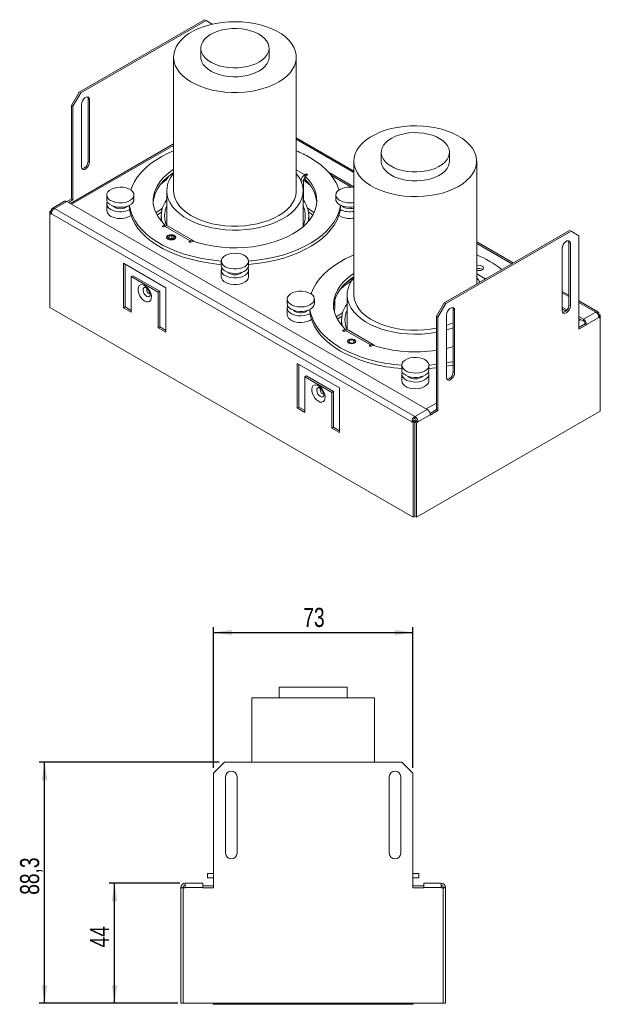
# Model space of a CAD drawing. Header units: millimetres. Extents: x 50 to 296, y 92 to 272.
# Tile 2 of 2: x 190 to 296, y 92 to 272. Entities that reach past the tile are written whole.
import ezdxf

# ---------------------------------------------------------------- set-up
doc = ezdxf.new("R2010")
doc.units = ezdxf.units.MM
doc.layers.add('SLD-0', color=179, linetype='Continuous')
doc.styles.add('SLDTEXTSTYLE0', font='TXT', dxfattribs={"width": 0.75})
doc.dimstyles.new('SLDDIMSTYLE0', dxfattribs={"dimtxt": 3.5, "dimasz": 3.302, "dimexe": 0, "dimexo": 0.0625, "dimgap": 0.875, "dimtad": 1, "dimdec": 1, "dimlfac": 2, "dimrnd": 1e-09, "dimzin": 12, "dimdsep": 46, "dimtxsty": 'SLDTEXTSTYLE0', "dimsah": 1, "dimcen": 0.09, "dimadec": 0, "dimazin": 3, "dimtfac": 1, "dimtdec": 1, "dimtofl": 0, "dimtmove": 0, "dimatfit": 3, "dimfxl": 1, "dimfrac": 2, "dimtolj": 1, "dimtzin": 12, "dimarcsym": 0})

# ---------------------------------------------------------------- blocks, each defined once
blk = doc.blocks.new('_D_1')
at = {"layer": 'SLD-0'}
for p, q in [((218.84, 114.06), (205.9, 114.06)), ((206.9, 92.06), (206.9, 114.06)), ((218.47, 92.06), (205.9, 92.06))]:
    blk.add_line(p, q, dxfattribs=at)
for points in [[(206.9, 114.06), (206.39, 110.76), (207.41, 110.76)], [(206.9, 92.06), (207.41, 95.37), (206.39, 95.37)]]:
    blk.add_solid(points, dxfattribs=at)
at = {"layer": 'SLD-0', "insert": (202.39, 102.29), "char_height": 3.5, "attachment_point": 1, "rotation": 90, "style": 'SLDTEXTSTYLE0'}
blk.add_mtext('44', dxfattribs=at)
blk = doc.blocks.new('_D_2')
at = {"layer": 'SLD-0'}
for p, q in [((226.04, 136.23), (193.08, 136.23)), ((194.08, 92.06), (194.08, 136.23)), ((218.47, 92.06), (193.08, 92.06))]:
    blk.add_line(p, q, dxfattribs=at)
for points in [[(194.08, 136.23), (193.57, 132.93), (194.59, 132.93)], [(194.08, 92.06), (194.59, 95.37), (193.57, 95.37)]]:
    blk.add_solid(points, dxfattribs=at)
at = {"layer": 'SLD-0', "insert": (189.57, 111.94), "char_height": 3.5, "attachment_point": 1, "rotation": 90, "style": 'SLDTEXTSTYLE0'}
blk.add_mtext('88,3', dxfattribs=at)
blk = doc.blocks.new('_D_3')
at = {"layer": 'SLD-0'}
for p, q in [((225.04, 135.23), (225.04, 161.01)), ((261.54, 135.23), (261.54, 161.01)), ((225.04, 160.01), (261.54, 160.01))]:
    blk.add_line(p, q, dxfattribs=at)
for points in [[(225.04, 160.01), (228.34, 159.51), (228.34, 160.52)], [(261.54, 160.01), (258.23, 160.52), (258.23, 159.51)]]:
    blk.add_solid(points, dxfattribs=at)
at = {"layer": 'SLD-0', "insert": (241.48, 164.53), "char_height": 3.5, "attachment_point": 1, "style": 'SLDTEXTSTYLE0'}
blk.add_mtext('73', dxfattribs=at)

msp = doc.modelspace()

# ---------------------------------------------------------------- linework, layer by layer
at = {"color": 7, "linetype": 'Continuous', "lineweight": 15}
for p, q in [((223.382, 272.336), (200.401, 259.07)), ((223.665, 272.173), (200.684, 258.906)), ((223.665, 272.173), (223.382, 272.336)), ((224.804, 271.515), (223.665, 272.173)), ((222.7, 267.111), (222.7, 265.478)), ((235.2, 265.478), (235.2, 267.111)), ((217.7, 265.478), (217.7, 240.982)), ((240.2, 240.982), (240.2, 265.478)), ((198.987, 256.62), (200.401, 259.07)), ((200.684, 258.906), (199.269, 256.457)), ((200.401, 259.07), (200.684, 258.906)), ((199.269, 256.457), (198.987, 256.62)), ((198.987, 256.62), (198.987, 239.473)), ((199.269, 256.457), (199.269, 239.309)), ((200.825, 256.812), (200.825, 245.38)), ((202.027, 257.832), (202.31, 257.669)), ((202.027, 246.401), (202.027, 257.832)), ((202.31, 246.238), (202.31, 257.669)), ((217.7, 249.555), (198.788, 238.637)), ((250.757, 244.583), (240.2, 250.677)), ((255.757, 248.028), (255.757, 246.394)), ((268.257, 246.394), (268.257, 248.028)), ((202.027, 246.401), (202.31, 246.238)), ((250.757, 246.394), (250.757, 221.898)), ((273.257, 223.897), (273.257, 246.394)), ((241.749, 243.921), (242.014, 244.074)), ((241.749, 243.308), (241.749, 243.921)), ((242.279, 243.921), (241.806, 243.647)), ((241.806, 243.647), (241.806, 243.035)), ((242.014, 244.074), (242.279, 243.921)), ((242.014, 243.767), (242.014, 244.074)), ((250.757, 241.7), (246.103, 244.387)), ((246.637, 243.752), (250.304, 241.635)), ((241.501, 239.278), (241.501, 242.879)), ((241.806, 243.086), (241.636, 243.211)), ((241.749, 243.308), (241.806, 243.341)), ((205.45, 240.206), (205.45, 239.39)), ((210.45, 239.39), (210.45, 240.206)), ((216.45, 240.982), (216.45, 234.554)), ((241.45, 234.53), (241.45, 240.982)), ((247.45, 240.206), (247.45, 239.39)), ((197.738, 239.051), (195.475, 237.745)), ((198.138, 239.012), (195.875, 237.705)), ((198.138, 239.012), (264.182, 200.885)), ((198.163, 238.997), (198.987, 239.473)), ((199.269, 239.309), (198.446, 238.834)), ((199.269, 239.309), (198.987, 239.473)), ((205.45, 238.573), (205.45, 237.348)), ((195.052, 237.201), (195.31, 237.35)), ((195.335, 237.038), (195.052, 237.201)), ((195.052, 236.846), (195.052, 237.201)), ((195.335, 237.009), (195.052, 236.846)), ((195.052, 236.846), (195.052, 219.564)), ((195.31, 236.697), (195.052, 236.846)), ((195.31, 237.379), (195.31, 237.35)), ((195.463, 237.262), (195.31, 237.35)), ((261.353, 198.599), (195.31, 236.726)), ((195.31, 236.697), (195.31, 236.726)), ((195.335, 237.038), (195.372, 237.059)), ((195.335, 237.009), (195.335, 237.038)), ((195.352, 236.999), (195.335, 237.009)), ((195.875, 237.705), (261.919, 199.579)), ((215.426, 236.465), (215.404, 235.466)), ((242.496, 235.466), (242.475, 236.465)), ((215.621, 234.45), (216.095, 234.724)), ((216.095, 234.724), (216.095, 234.417)), ((215.886, 234.297), (215.621, 234.45)), ((216.152, 234.45), (215.886, 234.297)), ((220.748, 231.797), (216.152, 234.45)), ((221.298, 231.851), (216.701, 234.505)), ((290.274, 233.72), (267.293, 220.454)), ((290.557, 233.557), (267.576, 220.29)), ((290.557, 233.557), (290.274, 233.72)), ((291.971, 232.74), (290.557, 233.557)), ((216.537, 232.45), (216.537, 232.215)), ((216.874, 232.655), (216.771, 232.348)), ((216.771, 232.348), (217.18, 232.143)), ((217.386, 232.757), (216.874, 232.655)), ((216.874, 232.296), (216.874, 232.655)), ((217.386, 232.267), (217.062, 232.202)), ((217.18, 232.143), (217.691, 232.245)), ((217.795, 232.552), (217.386, 232.757)), ((217.386, 232.267), (217.386, 232.757)), ((217.504, 232.208), (217.386, 232.267)), ((217.691, 232.245), (217.795, 232.552)), ((218.029, 232.215), (218.029, 232.45)), ((220.483, 231.644), (220.748, 231.797)), ((220.748, 231.491), (220.483, 231.644)), ((221.221, 231.764), (220.748, 231.491)), ((279.924, 227.745), (273.257, 231.594)), ((290.133, 231.462), (290.415, 231.299)), ((290.133, 231.462), (290.133, 220.031)), ((290.415, 219.868), (290.415, 231.299)), ((291.971, 215.593), (291.971, 232.74)), ((288.931, 230.442), (288.931, 219.01)), ((216.311, 223.214), (208.532, 227.704)), ((208.532, 227.704), (208.532, 219.539)), ((208.815, 219.702), (208.815, 227.541)), ((226.45, 228.083), (226.45, 227.266)), ((231.45, 227.266), (231.45, 228.083)), ((226.45, 226.45), (226.45, 225.225)), ((231.45, 225.225), (231.45, 226.45)), ((210.23, 225.418), (209.947, 225.255)), ((209.947, 218.722), (209.947, 225.255)), ((209.947, 225.255), (214.896, 222.397)), ((215.179, 222.56), (210.23, 225.418)), ((274.806, 224.837), (275.071, 224.99)), ((275.071, 224.99), (275.111, 224.967)), ((275.071, 224.944), (275.071, 224.99)), ((215.179, 222.56), (214.896, 222.397)), ((214.896, 222.397), (214.896, 215.865)), ((215.179, 216.028), (215.179, 222.56)), ((216.311, 215.048), (216.311, 223.214)), ((290.133, 221.852), (288.931, 222.546)), ((238.507, 221.123), (238.507, 220.306)), ((243.507, 220.306), (243.507, 221.123)), ((247.25, 219.625), (247.251, 221.044)), ((249.507, 221.898), (249.507, 215.47)), ((265.879, 218.004), (267.293, 220.454)), ((267.576, 220.29), (266.162, 217.841)), ((267.293, 220.454), (267.576, 220.29)), ((295.482, 218.764), (291.971, 220.791)), ((195.052, 219.564), (261.611, 181.14)), ((208.815, 219.702), (208.532, 219.539)), ((208.532, 219.539), (209.947, 218.722)), ((209.947, 219.049), (208.815, 219.702)), ((238.507, 219.489), (238.507, 218.265)), ((239.947, 218.877), (239.684, 219.081)), ((268.919, 219.216), (269.202, 219.053)), ((268.919, 219.216), (268.919, 207.785)), ((269.202, 207.622), (269.202, 219.053)), ((289.819, 219.15), (288.931, 219.663)), ((288.931, 219.336), (289.632, 218.931)), ((290.133, 220.031), (290.415, 219.868)), ((292.82, 217.418), (295.082, 218.724)), ((295.648, 218.369), (295.648, 218.397)), ((248.483, 217.381), (248.462, 216.383)), ((266.162, 217.841), (265.879, 218.004)), ((265.879, 218.004), (265.879, 200.857)), ((266.162, 217.841), (266.162, 200.693)), ((267.717, 218.196), (267.717, 206.764)), ((292.82, 217.418), (291.971, 217.908)), ((291.971, 217.581), (292.82, 217.091)), ((291.971, 215.919), (293.102, 216.573)), ((292.82, 217.091), (292.82, 217.418)), ((293.385, 216.438), (293.102, 216.601)), ((293.102, 216.601), (293.102, 216.573)), ((293.102, 216.573), (293.385, 216.409)), ((295.648, 217.744), (293.385, 216.438)), ((295.495, 218.28), (295.648, 218.369)), ((295.586, 218.078), (295.623, 218.056)), ((295.623, 218.028), (295.605, 218.017)), ((295.623, 218.056), (295.906, 218.22)), ((295.623, 218.056), (295.623, 218.028)), ((295.623, 218.028), (295.906, 217.864)), ((295.648, 218.369), (295.906, 218.22)), ((295.906, 217.864), (295.648, 217.715)), ((295.648, 217.744), (295.648, 217.715)), ((295.906, 218.22), (295.906, 217.864)), ((295.906, 200.582), (295.906, 217.864)), ((215.179, 216.028), (214.896, 215.865)), ((214.896, 215.865), (216.311, 215.048)), ((216.311, 215.375), (215.179, 216.028)), ((248.678, 215.367), (249.152, 215.64)), ((248.944, 215.214), (248.678, 215.367)), ((249.209, 215.367), (248.944, 215.214)), ((249.152, 215.64), (249.152, 215.334)), ((253.805, 212.713), (249.209, 215.367)), ((254.355, 212.768), (249.759, 215.421)), ((293.385, 216.409), (291.971, 215.593)), ((293.385, 216.409), (293.385, 216.438)), ((249.985, 213.602), (249.809, 213.307)), ((249.809, 213.307), (250.164, 213.071)), ((250.516, 213.662), (249.985, 213.602)), ((250.164, 213.071), (250.695, 213.131)), ((250.871, 213.426), (250.516, 213.662)), ((250.695, 213.131), (250.871, 213.426)), ((253.54, 212.56), (253.805, 212.713)), ((253.805, 212.407), (253.54, 212.56)), ((254.278, 212.681), (253.805, 212.407)), ((248.13, 204.845), (240.352, 209.335)), ((240.352, 209.335), (240.352, 201.17)), ((240.635, 201.333), (240.635, 209.172)), ((259.507, 208.999), (259.507, 208.183)), ((264.507, 208.183), (264.507, 208.999)), ((268.919, 207.785), (269.202, 207.622)), ((242.049, 207.049), (241.766, 206.885)), ((241.766, 200.353), (241.766, 206.885)), ((241.766, 206.885), (246.716, 204.028)), ((246.999, 204.191), (242.049, 207.049)), ((259.507, 207.366), (259.507, 206.142)), ((260.74, 206.903), (260.684, 206.958)), ((264.507, 206.142), (264.507, 207.366)), ((246.999, 204.191), (246.716, 204.028)), ((246.716, 204.028), (246.716, 197.496)), ((246.999, 197.659), (246.999, 204.191)), ((248.13, 196.679), (248.13, 204.845)), ((240.635, 201.333), (240.352, 201.17)), ((240.352, 201.17), (241.766, 200.353)), ((241.766, 200.68), (240.635, 201.333)), ((261.919, 199.579), (264.182, 200.885)), ((262.227, 181.14), (295.906, 200.582)), ((264.705, 200.179), (265.879, 200.857)), ((266.162, 200.693), (264.747, 199.877)), ((265.879, 200.857), (266.162, 200.693)), ((261.636, 198.763), (261.353, 198.599)), ((261.636, 198.734), (261.353, 198.571)), ((261.353, 198.571), (261.353, 198.599)), ((261.353, 198.571), (261.611, 198.422)), ((261.894, 198.585), (261.611, 198.422)), ((261.636, 198.734), (261.636, 198.763)), ((261.636, 198.734), (261.894, 198.585)), ((261.665, 198.922), (261.894, 198.789)), ((261.894, 198.789), (261.717, 198.687)), ((261.894, 198.585), (261.894, 198.789)), ((261.894, 181.303), (261.894, 198.585)), ((261.919, 199.253), (261.919, 199.579)), ((261.944, 198.789), (262.173, 198.922)), ((261.944, 198.789), (261.944, 198.585)), ((261.944, 198.789), (262.121, 198.687)), ((261.944, 198.585), (262.202, 198.734)), ((261.944, 198.585), (262.227, 198.422)), ((261.944, 198.585), (261.944, 181.303)), ((262.202, 198.763), (262.485, 198.599)), ((262.202, 198.763), (262.202, 198.734)), ((262.202, 198.734), (262.485, 198.571)), ((262.227, 198.422), (262.485, 198.571)), ((264.747, 199.906), (262.485, 198.599)), ((262.485, 198.599), (262.485, 198.571)), ((264.747, 199.877), (264.747, 199.906)), ((246.999, 197.659), (246.716, 197.496)), ((246.716, 197.496), (248.13, 196.679)), ((248.13, 197.006), (246.999, 197.659)), ((261.611, 181.14), (261.611, 198.422)), ((262.227, 198.422), (262.227, 181.14)), ((261.894, 181.303), (261.611, 181.14)), ((261.944, 181.303), (262.227, 181.14)), ((237.036, 150.013), (237.036, 148.013)), ((237.036, 150.013), (246.784, 150.013)), ((246.784, 150.013), (249.536, 150.013)), ((249.536, 148.013), (249.536, 150.013)), ((232.036, 148.013), (232.036, 136.228)), ((232.036, 148.013), (249.582, 148.013)), ((249.582, 148.013), (254.536, 148.013)), ((254.536, 136.228), (254.536, 148.013)), ((227.036, 136.228), (225.036, 134.228)), ((227.036, 136.228), (259.536, 136.228)), ((261.536, 134.228), (259.536, 136.228)), ((225.036, 113.228), (225.036, 134.228)), ((227.236, 119.563), (227.236, 133.563)), ((229.336, 133.563), (229.336, 119.563)), ((257.236, 119.563), (257.236, 133.563)), ((259.336, 133.563), (259.336, 119.563)), ((261.536, 134.228), (261.536, 113.228)), ((223.911, 115.813), (223.911, 115.063)), ((223.911, 115.813), (225.036, 115.813)), ((261.536, 115.813), (262.661, 115.813)), ((262.661, 115.063), (262.661, 115.813)), ((219.836, 114.063), (223.036, 114.063)), ((219.836, 114.063), (219.836, 113.263)), ((223.036, 114.063), (223.036, 113.263)), ((223.911, 115.063), (225.036, 115.063)), ((261.536, 115.063), (262.661, 115.063)), ((263.536, 114.063), (266.736, 114.063)), ((263.536, 113.263), (263.536, 114.063)), ((266.736, 113.263), (266.736, 114.063)), ((219.436, 113.263), (219.036, 113.263)), ((219.036, 113.263), (219.036, 113.228)), ((219.036, 92.063), (219.036, 113.228)), ((219.436, 113.228), (219.036, 113.228)), ((219.436, 113.263), (219.436, 113.228)), ((219.436, 92.063), (219.436, 113.228)), ((219.836, 113.228), (219.471, 113.228)), ((219.471, 113.228), (219.471, 92.063)), ((219.836, 113.228), (219.836, 113.263)), ((223.036, 113.263), (219.836, 113.263)), ((223.036, 113.563), (225.036, 113.563)), ((223.036, 113.228), (223.036, 113.263)), ((225.036, 113.228), (223.036, 113.228)), ((261.536, 113.563), (263.536, 113.563)), ((263.536, 113.228), (261.536, 113.228)), ((263.536, 113.228), (263.536, 113.263)), ((266.736, 113.263), (263.536, 113.263)), ((266.736, 113.263), (266.736, 113.228)), ((267.1, 113.228), (266.736, 113.228)), ((267.1, 92.063), (267.1, 113.228)), ((267.136, 113.263), (267.536, 113.263)), ((267.136, 113.228), (267.136, 113.263)), ((267.136, 113.228), (267.536, 113.228)), ((267.136, 113.228), (267.136, 92.063)), ((267.536, 113.228), (267.536, 113.263)), ((267.536, 113.228), (267.536, 92.063)), ((219.436, 92.063), (219.036, 92.063)), ((219.471, 92.063), (267.1, 92.063)), ((224.986, 92.063), (224.986, 91.863)), ((261.586, 91.863), (261.586, 92.063)), ((267.136, 92.063), (267.536, 92.063)), ((261.586, 91.863), (224.986, 91.863))]:
    msp.add_line(p, q, dxfattribs=at)
at = {"color": 8, "linetype": 'Continuous', "lineweight": 15}
for p, q in [((217.7, 249.284), (199.022, 238.501)), ((250.757, 244.312), (240.2, 250.407)), ((240.2, 244.815), (241.749, 243.921)), ((241.501, 242.879), (241.11, 242.654)), ((195.475, 237.283), (195.31, 237.379)), ((220.748, 231.491), (220.748, 231.797)), ((279.69, 227.61), (273.257, 231.323)), ((273.257, 225.731), (274.806, 224.837)), ((274.806, 224.791), (274.806, 224.837)), ((290.133, 221.581), (288.931, 222.275)), ((295.082, 218.724), (291.971, 220.52)), ((295.482, 218.302), (295.648, 218.397)), ((291.971, 217.132), (292.36, 217.356)), ((253.805, 212.407), (253.805, 212.713)), ((264.005, 200.987), (265.879, 202.069))]:
    msp.add_line(p, q, dxfattribs=at)
at = {"color": 7, "linetype": 'Continuous', "lineweight": 15, "flags": 128}
for points in [[(217.906, 266.714), (217.741, 266.029), (217.703, 265.338), (217.792, 264.649), (218.008, 263.969), (218.348, 263.306), (218.808, 262.668), (219.383, 262.061), (220.066, 261.494), (220.85, 260.971), (221.726, 260.499), (222.684, 260.084), (223.712, 259.73), (224.8, 259.442), (225.935, 259.221), (227.104, 259.072), (228.294, 258.995), (229.492, 258.991), (230.683, 259.061), (231.855, 259.204), (232.994, 259.418), (234.087, 259.7), (235.121, 260.048), (236.086, 260.457), (236.97, 260.924), (237.763, 261.442), (238.457, 262.005), (239.042, 262.608), (239.514, 263.244), (239.865, 263.905), (240.093, 264.583), (240.195, 265.272), (240.169, 265.963), (240.016, 266.649), (239.738, 267.321), (239.337, 267.973), (238.819, 268.596), (238.189, 269.184), (237.454, 269.73), (236.623, 270.228), (235.705, 270.671), (234.711, 271.057), (233.651, 271.378), (232.538, 271.633), (231.384, 271.819), (230.203, 271.932), (229.007, 271.972), (227.811, 271.939), (226.628, 271.833), (225.471, 271.654), (224.354, 271.406), (223.288, 271.09), (222.287, 270.711), (221.361, 270.272), (220.521, 269.779), (219.777, 269.238), (219.137, 268.654), (218.608, 268.034), (218.196, 267.384), (217.906, 266.714)], [(222.814, 267.798), (222.708, 267.287), (222.728, 266.772), (222.875, 266.264), (223.145, 265.774), (223.534, 265.31), (224.033, 264.884), (224.632, 264.502), (225.319, 264.174), (226.08, 263.906), (226.9, 263.703), (227.761, 263.569), (228.646, 263.507), (229.538, 263.519), (230.417, 263.604), (231.267, 263.76), (232.07, 263.985), (232.809, 264.273), (233.469, 264.619), (234.037, 265.015), (234.502, 265.454), (234.854, 265.927), (235.086, 266.425), (235.193, 266.936), (235.172, 267.45), (235.026, 267.958), (234.755, 268.449), (234.366, 268.912), (233.867, 269.338), (233.268, 269.72), (232.581, 270.048), (231.82, 270.316), (231.001, 270.519), (230.139, 270.653), (229.254, 270.715), (228.363, 270.703), (227.483, 270.618), (226.633, 270.462), (225.831, 270.238), (225.092, 269.95), (224.431, 269.604), (223.863, 269.207), (223.398, 268.768), (223.046, 268.295), (222.814, 267.798)], [(222.7, 265.478), (222.728, 265.139), (222.875, 264.631), (223.145, 264.141), (223.534, 263.677), (224.033, 263.251), (224.632, 262.869), (225.319, 262.541), (226.08, 262.273), (226.9, 262.07), (227.761, 261.936), (228.646, 261.874), (229.538, 261.886), (230.417, 261.971), (231.267, 262.127), (232.07, 262.351), (232.809, 262.64), (233.469, 262.985), (234.037, 263.382), (234.502, 263.821), (234.854, 264.294), (235.086, 264.791), (235.193, 265.303), (235.2, 265.478)], [(202.31, 257.669), (202.265, 257.937), (202.136, 258.12), (201.939, 258.197), (201.696, 258.159), (201.439, 258.01), (201.196, 257.769), (200.999, 257.463), (200.87, 257.131), (200.825, 256.812)], [(202.027, 257.832), (201.982, 258.1), (201.932, 258.198)], [(259.867, 252.77), (258.705, 252.603), (257.581, 252.365), (256.506, 252.06), (255.494, 251.69), (254.556, 251.26), (253.703, 250.775), (252.943, 250.241), (252.286, 249.663), (251.739, 249.048), (251.309, 248.403), (251, 247.735), (250.815, 247.052), (250.758, 246.361), (250.827, 245.671), (251.024, 244.989), (251.345, 244.323), (251.787, 243.681), (252.344, 243.069), (253.011, 242.495), (253.78, 241.965), (254.642, 241.485), (255.588, 241.061), (256.606, 240.697), (257.686, 240.398), (258.814, 240.167), (259.979, 240.006), (261.167, 239.918), (262.364, 239.903), (263.557, 239.962), (264.733, 240.093), (265.878, 240.296), (266.978, 240.568), (268.023, 240.906), (268.999, 241.307), (269.897, 241.765), (270.704, 242.275), (271.414, 242.832), (272.016, 243.429), (272.506, 244.06), (272.876, 244.718), (273.123, 245.394), (273.244, 246.082), (273.238, 246.773), (273.105, 247.46), (272.846, 248.135), (272.464, 248.79), (271.964, 249.418), (271.35, 250.012), (270.631, 250.565), (269.815, 251.07), (268.91, 251.523), (267.926, 251.917), (266.876, 252.249), (265.77, 252.515), (264.622, 252.711), (263.444, 252.836), (262.25, 252.887), (261.053, 252.866), (259.867, 252.77)], [(260.818, 251.57), (259.957, 251.436), (259.138, 251.233), (258.377, 250.964), (257.69, 250.636), (257.091, 250.255), (256.591, 249.828), (256.203, 249.365), (255.932, 248.875), (255.785, 248.367), (255.765, 247.852), (255.872, 247.341), (256.103, 246.844), (256.455, 246.371), (256.92, 245.932), (257.489, 245.535), (258.149, 245.189), (258.888, 244.901), (259.691, 244.677), (260.54, 244.52), (261.42, 244.435), (262.311, 244.424), (263.197, 244.485), (264.058, 244.619), (264.877, 244.822), (265.638, 245.091), (266.325, 245.419), (266.924, 245.8), (267.423, 246.227), (267.812, 246.69), (268.083, 247.181), (268.23, 247.688), (268.25, 248.203), (268.143, 248.714), (267.912, 249.211), (267.56, 249.684), (267.095, 250.123), (266.526, 250.52), (265.866, 250.866), (265.127, 251.154), (264.324, 251.379), (263.475, 251.535), (262.595, 251.62), (261.704, 251.631), (260.818, 251.57)], [(217.7, 248.292), (216.716, 247.859), (215.532, 247.254), (214.438, 246.596), (213.44, 245.888), (212.545, 245.136), (211.759, 244.344), (211.088, 243.518), (210.536, 242.663), (210.106, 241.785), (209.87, 241.13)], [(200.825, 245.38), (200.87, 245.113), (200.999, 244.93), (201.196, 244.852), (201.439, 244.89), (201.696, 245.039), (201.939, 245.281), (202.136, 245.586), (202.265, 245.919), (202.31, 246.238)], [(248.03, 241.13), (247.882, 241.563), (247.484, 242.446), (246.962, 243.307), (246.32, 244.141), (245.562, 244.942), (244.694, 245.704), (243.721, 246.423), (242.65, 247.094)], [(255.757, 246.394), (255.765, 246.219), (255.872, 245.708), (256.103, 245.211), (256.455, 244.738), (256.92, 244.299), (257.489, 243.902), (258.149, 243.556), (258.888, 243.268), (259.691, 243.043), (260.54, 242.887), (261.42, 242.802), (262.311, 242.791), (263.197, 242.852), (264.058, 242.986), (264.877, 243.189), (265.638, 243.458), (266.325, 243.786), (266.924, 244.167), (267.423, 244.594), (267.812, 245.057), (268.083, 245.548), (268.23, 246.055), (268.257, 246.394)], [(217.7, 244.913), (217.388, 244.702), (216.535, 244.045), (215.794, 243.345), (215.172, 242.608), (214.672, 241.84), (214.301, 241.048), (214.062, 240.24), (213.956, 239.422), (213.984, 238.601), (214.147, 237.787), (214.443, 236.984), (214.869, 236.202), (215.421, 235.446), (216.095, 234.724)], [(217.7, 244.301), (217.388, 244.089), (216.535, 243.433), (215.794, 242.733), (215.172, 241.996), (214.672, 241.228), (214.301, 240.436), (214.062, 239.627), (213.96, 238.879)], [(216.679, 242.355), (216.501, 241.631), (216.451, 240.901), (216.529, 240.171), (216.735, 239.45), (217.066, 238.744), (217.519, 238.062), (218.09, 237.409), (218.772, 236.793), (219.558, 236.22), (220.44, 235.696), (221.41, 235.226), (222.458, 234.815), (223.572, 234.468), (224.741, 234.187), (225.953, 233.976), (227.196, 233.837), (228.457, 233.771), (229.724, 233.78), (230.982, 233.862), (232.219, 234.017), (233.423, 234.243), (234.581, 234.539), (235.681, 234.901), (236.712, 235.325), (237.664, 235.808), (238.526, 236.343), (239.289, 236.926), (239.947, 237.551), (240.492, 238.211), (240.918, 238.899), (241.222, 239.609), (241.399, 240.332), (241.449, 241.063), (241.371, 241.792), (241.165, 242.514), (240.834, 243.219), (240.381, 243.902), (240.215, 244.109)], [(221.221, 231.764), (222.472, 231.375), (223.782, 231.056), (225.137, 230.811), (226.527, 230.64), (227.939, 230.546), (229.359, 230.529), (230.776, 230.59), (232.177, 230.729), (233.549, 230.943), (234.879, 231.231), (236.156, 231.591), (237.369, 232.018), (238.506, 232.51), (239.557, 233.062), (240.513, 233.669), (241.365, 234.326), (242.106, 235.026), (242.729, 235.763), (243.228, 236.531), (243.599, 237.323), (243.839, 238.131), (243.945, 238.949), (243.916, 239.769), (243.753, 240.584), (243.457, 241.387), (243.032, 242.169), (242.479, 242.925), (241.806, 243.647)], [(216.303, 242.912), (215.444, 242.238), (215.169, 241.993)], [(242.731, 241.993), (241.956, 242.645), (241.513, 242.972)], [(206.614, 238.986), (207.137, 238.841), (207.704, 238.77), (208.284, 238.776), (208.847, 238.859), (209.361, 239.014), (209.799, 239.234), (210.137, 239.507), (210.357, 239.817), (210.448, 240.148), (210.404, 240.482), (210.228, 240.801), (209.929, 241.088), (209.523, 241.328), (209.033, 241.507), (208.484, 241.616), (207.906, 241.649), (207.331, 241.604), (206.789, 241.484), (206.31, 241.295), (205.919, 241.047), (205.638, 240.754), (205.481, 240.432), (205.457, 240.097), (205.568, 239.768), (205.808, 239.463), (206.162, 239.197), (206.614, 238.986)], [(217.7, 240.982), (217.703, 240.842), (217.792, 240.153), (218.008, 239.473), (218.348, 238.81), (218.808, 238.171), (219.383, 237.565), (220.066, 236.997), (220.85, 236.475), (221.726, 236.003), (222.684, 235.588), (223.712, 235.234), (224.8, 234.945), (225.935, 234.725), (227.104, 234.575), (228.294, 234.498), (229.492, 234.495), (230.683, 234.565), (231.855, 234.708), (232.994, 234.921), (234.087, 235.204), (235.121, 235.552), (236.086, 235.961), (236.97, 236.427), (237.763, 236.945), (238.457, 237.509), (239.042, 238.112), (239.514, 238.748), (239.865, 239.408), (240.093, 240.087), (240.195, 240.776), (240.2, 240.982)], [(250.757, 241.572), (250.659, 241.59), (250.087, 241.647), (249.507, 241.626), (248.952, 241.529), (248.45, 241.361), (248.029, 241.13), (247.712, 240.849), (247.516, 240.534), (247.45, 240.201), (247.52, 239.868), (247.72, 239.554), (248.041, 239.274), (248.464, 239.045)], [(210.45, 239.39), (210.419, 239.164), (210.263, 238.841), (209.982, 238.548), (209.591, 238.301), (209.111, 238.111), (208.57, 237.991), (207.994, 237.947), (207.417, 237.98), (206.868, 238.089), (206.377, 238.268), (205.972, 238.507), (205.672, 238.795), (205.496, 239.114), (205.45, 239.39)], [(205.552, 238.981), (205.481, 238.798), (205.457, 238.464), (205.568, 238.135), (205.808, 237.829), (206.162, 237.564), (206.614, 237.353)], [(209.581, 238.296), (209.657, 237.548), (209.866, 236.643), (210.202, 235.752), (210.662, 234.879), (211.245, 234.031), (211.945, 233.213), (212.759, 232.43), (213.68, 231.689), (214.703, 230.993), (215.82, 230.348), (217.025, 229.758), (218.31, 229.226), (219.665, 228.756), (221.082, 228.352), (222.551, 228.016), (224.063, 227.75), (225.607, 227.556), (226.45, 227.482)], [(209.633, 238.322), (209.657, 238.16), (209.866, 237.256), (210.202, 236.364), (210.662, 235.491), (211.245, 234.643), (211.945, 233.825), (212.759, 233.043), (213.68, 232.301), (214.703, 231.606), (215.82, 230.96), (217.025, 230.37), (218.31, 229.838), (219.665, 229.369), (221.082, 228.964), (222.551, 228.628), (224.063, 228.362), (225.607, 228.168), (226.45, 228.094)], [(231.45, 228.094), (231.903, 228.131), (233.454, 228.307), (234.975, 228.555), (236.456, 228.874), (237.887, 229.261), (239.258, 229.715), (240.561, 230.231), (241.787, 230.808), (242.927, 231.439), (243.974, 232.123), (244.921, 232.853), (245.762, 233.626), (246.491, 234.435), (247.104, 235.277), (247.595, 236.144), (247.962, 237.031), (248.203, 237.933), (248.267, 238.322)], [(231.45, 227.482), (231.903, 227.519), (233.454, 227.694), (234.975, 227.943), (236.456, 228.261), (237.887, 228.649), (239.258, 229.102), (240.561, 229.619), (241.787, 230.195), (242.927, 230.827), (243.974, 231.51), (244.921, 232.241), (245.762, 233.013), (246.491, 233.823), (247.104, 234.664), (247.595, 235.531), (247.962, 236.419), (248.203, 237.321), (248.316, 238.231), (248.319, 238.296)], [(250.757, 238.024), (250.393, 237.969), (249.814, 237.948), (249.242, 238.005), (248.708, 238.137), (248.241, 238.336), (247.866, 238.592), (247.604, 238.891), (247.468, 239.217), (247.45, 239.39)], [(214.453, 236.963), (215.218, 237.499), (215.644, 237.768)], [(215.485, 237.107), (215.354, 237.017), (214.68, 236.517)], [(243.22, 236.517), (242.466, 237.072), (242.415, 237.107)], [(247.977, 236.462), (248.041, 236.417), (248.464, 236.187)], [(217.884, 232.797), (217.608, 232.903), (217.283, 232.941), (216.958, 232.903), (216.682, 232.797), (216.498, 232.638), (216.433, 232.45), (216.498, 232.262), (216.682, 232.103), (216.958, 231.997), (217.283, 231.959), (217.608, 231.997), (217.884, 232.103), (218.068, 232.262), (218.133, 232.45), (218.068, 232.638), (217.884, 232.797)], [(217.04, 232.857), (216.789, 232.773), (216.613, 232.639), (216.538, 232.476), (216.578, 232.31), (216.724, 232.165), (216.956, 232.063), (217.237, 232.02), (217.526, 232.043), (217.777, 232.127), (217.953, 232.261), (218.027, 232.424), (217.988, 232.59), (217.842, 232.735), (217.61, 232.837), (217.329, 232.88), (217.04, 232.857)], [(290.415, 231.299), (290.371, 231.567), (290.242, 231.75), (290.044, 231.827), (289.802, 231.789), (289.544, 231.641), (289.302, 231.399), (289.104, 231.093), (288.975, 230.761), (288.931, 230.442)], [(290.037, 231.828), (290.088, 231.73), (290.133, 231.462)], [(227.182, 227.063), (227.638, 226.855), (228.164, 226.713), (228.732, 226.645), (229.313, 226.655), (229.873, 226.742), (230.384, 226.901), (230.818, 227.124), (231.151, 227.398), (231.365, 227.709), (231.449, 228.041), (231.399, 228.375), (231.216, 228.693), (230.911, 228.978), (230.501, 229.215), (230.007, 229.391), (229.456, 229.496), (228.877, 229.526), (228.303, 229.477), (227.764, 229.353), (227.288, 229.161), (226.902, 228.911), (226.627, 228.616), (226.477, 228.292), (226.46, 227.957), (226.577, 227.629), (226.822, 227.325), (227.182, 227.063)], [(250.757, 229.208), (250.396, 229.056), (249.171, 228.48), (248.031, 227.848), (246.983, 227.164), (246.036, 226.434), (245.195, 225.661), (244.466, 224.852), (243.854, 224.011), (243.363, 223.143), (242.995, 222.256), (242.928, 222.047)], [(231.45, 227.266), (231.424, 227.057), (231.274, 226.734), (230.998, 226.439), (230.612, 226.188), (230.137, 225.996), (229.597, 225.872), (229.023, 225.824), (228.445, 225.853), (227.894, 225.958), (227.4, 226.134), (226.989, 226.371), (226.684, 226.657), (226.502, 226.975), (226.45, 227.266)], [(227.182, 225.429), (227.638, 225.222), (228.164, 225.08), (228.732, 225.012), (229.313, 225.022), (229.873, 225.109), (230.384, 225.268), (230.818, 225.491), (231.151, 225.765), (231.365, 226.076), (231.449, 226.408), (231.399, 226.742), (231.348, 226.858)], [(250.757, 225.829), (250.445, 225.618), (249.592, 224.962), (248.852, 224.262), (248.229, 223.524), (247.73, 222.756), (247.359, 221.965), (247.119, 221.156), (247.013, 220.338), (247.042, 219.518), (247.204, 218.703), (247.5, 217.901), (247.926, 217.118), (248.478, 216.362), (249.152, 215.64)], [(273.257, 226.41), (273.349, 226.384), (273.675, 226.347), (274, 226.384), (274.276, 226.49), (274.46, 226.649), (274.525, 226.837), (274.46, 227.025), (274.276, 227.184), (274, 227.291), (273.675, 227.328), (273.349, 227.291), (273.257, 227.265)], [(227.182, 224.205), (227.638, 223.997), (228.164, 223.855), (228.732, 223.787), (229.313, 223.797), (229.873, 223.884), (230.384, 224.043), (230.818, 224.266), (231.151, 224.54), (231.365, 224.852), (231.449, 225.183), (231.45, 225.225)], [(250.757, 225.217), (250.445, 225.006), (249.592, 224.349), (248.852, 223.649), (248.229, 222.912), (247.73, 222.144), (247.359, 221.352), (247.119, 220.544), (247.017, 219.796)], [(250.742, 225.026), (250.335, 224.48), (249.942, 223.785), (249.674, 223.071), (249.531, 222.345), (249.517, 221.614), (249.631, 220.886), (249.872, 220.168), (250.237, 219.468), (250.724, 218.793), (251.326, 218.15), (252.037, 217.546), (252.851, 216.986), (253.759, 216.476), (254.752, 216.022), (255.819, 215.629), (256.949, 215.299), (258.132, 215.038), (259.354, 214.847), (260.603, 214.728), (261.867, 214.683), (263.132, 214.711), (264.386, 214.814), (265.615, 214.989), (265.879, 215.037)], [(274.806, 224.837), (274.654, 224.732), (274.559, 224.648)], [(212.422, 220.771), (212.089, 221.015), (211.782, 221.347), (211.522, 221.742), (211.328, 222.17), (211.216, 222.6), (211.193, 222.999), (211.261, 223.339), (211.415, 223.594), (211.644, 223.745), (211.931, 223.78), (212.254, 223.698), (212.589, 223.505), (212.912, 223.214), (213.199, 222.847), (213.428, 222.432), (213.582, 221.999), (213.65, 221.581), (213.627, 221.207), (213.515, 220.907), (213.322, 220.703), (213.061, 220.608), (212.754, 220.632), (212.422, 220.771)], [(242.775, 222.143), (242.32, 222.351), (241.794, 222.492), (241.225, 222.56), (240.645, 222.551), (240.084, 222.464), (239.573, 222.305), (239.14, 222.082), (238.807, 221.807), (238.593, 221.496), (238.508, 221.165), (238.559, 220.831), (238.742, 220.513), (239.046, 220.227), (239.457, 219.99), (239.951, 219.815), (240.502, 219.709), (241.08, 219.68), (241.654, 219.728), (242.194, 219.852), (242.669, 220.044), (243.055, 220.295), (243.331, 220.59), (243.481, 220.913), (243.498, 221.248), (243.381, 221.576), (243.135, 221.88), (242.775, 222.143)], [(243.507, 220.306), (243.506, 220.264), (243.422, 219.932), (243.208, 219.621), (242.875, 219.347), (242.441, 219.124), (241.93, 218.965), (241.37, 218.878), (240.79, 218.868), (240.221, 218.936), (239.695, 219.078), (239.24, 219.285)], [(250.757, 221.898), (250.758, 221.865), (250.827, 221.175), (251.024, 220.493), (251.345, 219.827), (251.787, 219.185), (252.344, 218.573), (253.011, 217.999), (253.78, 217.469), (254.642, 216.989), (255.588, 216.565), (256.606, 216.201), (257.686, 215.902), (258.814, 215.671), (259.979, 215.51), (261.167, 215.422), (262.364, 215.407), (263.557, 215.466), (264.733, 215.597), (265.878, 215.8), (265.879, 215.8)], [(238.61, 219.898), (238.593, 219.863), (238.508, 219.531), (238.559, 219.198), (238.742, 218.88), (239.046, 218.594), (239.457, 218.357), (239.951, 218.181), (240.502, 218.076), (241.08, 218.047), (241.654, 218.095), (242.194, 218.219), (242.669, 218.411), (242.718, 218.437)], [(242.638, 219.212), (242.658, 218.919), (242.802, 218.011), (243.075, 217.112), (243.474, 216.229), (243.996, 215.368), (244.638, 214.534), (245.395, 213.733), (246.263, 212.971), (247.236, 212.251), (248.307, 211.58)], [(242.69, 219.239), (242.802, 218.623), (243.075, 217.724), (243.474, 216.841), (243.996, 215.98), (244.638, 215.146), (245.395, 214.346), (246.263, 213.583), (247.236, 212.864), (248.307, 212.193)], [(247.25, 219.625), (247.225, 219.076), (247.188, 218.761)], [(247.51, 217.879), (247.78, 218.077), (248.701, 218.684)], [(269.202, 219.053), (269.157, 219.32), (269.029, 219.504), (268.831, 219.581), (268.589, 219.543), (268.331, 219.394), (268.089, 219.153), (267.891, 218.847), (267.762, 218.515), (267.717, 218.196)], [(268.824, 219.582), (268.875, 219.484), (268.919, 219.216)], [(288.931, 219.01), (288.975, 218.743), (289.104, 218.56), (289.302, 218.482), (289.544, 218.52), (289.802, 218.669), (290.044, 218.911), (290.242, 219.216), (290.371, 219.549), (290.415, 219.868)], [(238.507, 218.265), (238.559, 217.973), (238.742, 217.655), (239.046, 217.37), (239.457, 217.133), (239.951, 216.957), (240.502, 216.851), (241.08, 216.822), (241.654, 216.871), (242.194, 216.994), (242.669, 217.187), (242.981, 217.378)], [(248.543, 218.024), (248.411, 217.934), (247.737, 217.433)], [(267.717, 216.302), (268.023, 216.41), (268.919, 216.774)], [(267.717, 215.479), (267.95, 215.55), (268.919, 215.886)], [(251.045, 213.226), (251.085, 213.393), (251.011, 213.555), (250.834, 213.689), (250.583, 213.774), (250.294, 213.796), (250.013, 213.753), (249.781, 213.652), (249.635, 213.507), (249.596, 213.34), (249.67, 213.178), (249.846, 213.044), (250.097, 212.959), (250.386, 212.937), (250.667, 212.979), (250.899, 213.081), (251.045, 213.226)], [(267.717, 212.094), (267.936, 212.148), (268.919, 212.417)], [(264.12, 209.771), (263.755, 210.032), (263.295, 210.236), (262.767, 210.375), (262.197, 210.439), (261.617, 210.425), (261.058, 210.335), (260.55, 210.172), (260.121, 209.947), (259.793, 209.67), (259.585, 209.357), (259.508, 209.025), (259.565, 208.692), (259.754, 208.375), (260.064, 208.091), (260.479, 207.857), (260.977, 207.685), (261.53, 207.583), (262.109, 207.557), (262.682, 207.61), (263.219, 207.737), (263.691, 207.932), (264.072, 208.185), (264.341, 208.482), (264.485, 208.807), (264.495, 209.142), (264.371, 209.469), (264.12, 209.771)], [(267.717, 209.414), (268.778, 209.622), (268.919, 209.653)], [(259.61, 207.775), (259.585, 207.724), (259.508, 207.392), (259.565, 207.058), (259.754, 206.742), (260.064, 206.458), (260.479, 206.224), (260.977, 206.052), (261.53, 205.95), (262.109, 205.924), (262.682, 205.977), (263.219, 206.104), (263.691, 206.299), (264.072, 206.552), (264.341, 206.849), (264.485, 207.174), (264.495, 207.509), (264.405, 207.775)], [(264.507, 208.183), (264.507, 208.157), (264.429, 207.825), (264.221, 207.513), (263.894, 207.236), (263.465, 207.01), (262.957, 206.848), (262.398, 206.757), (261.818, 206.744), (261.248, 206.808), (260.719, 206.946), (260.26, 207.151), (259.895, 207.411)], [(264.507, 209.01), (265.739, 209.126), (265.879, 209.142)], [(264.507, 208.398), (265.739, 208.514), (265.879, 208.53)], [(267.717, 208.801), (268.778, 209.01), (268.919, 209.04)], [(267.717, 206.764), (267.762, 206.497), (267.891, 206.313), (268.089, 206.236), (268.331, 206.274), (268.589, 206.423), (268.831, 206.665), (269.029, 206.97), (269.157, 207.302), (269.202, 207.622)], [(259.507, 206.142), (259.565, 205.834), (259.754, 205.517), (260.064, 205.234), (260.479, 204.999), (260.977, 204.827), (261.53, 204.725), (262.109, 204.7), (262.682, 204.752), (263.219, 204.879), (263.691, 205.075), (264.072, 205.327), (264.341, 205.624), (264.485, 205.949), (264.507, 206.142)], [(244.241, 202.402), (244.574, 202.262), (244.881, 202.239), (245.141, 202.333), (245.335, 202.538), (245.447, 202.838), (245.47, 203.211), (245.402, 203.63), (245.247, 204.063), (245.019, 204.478), (244.732, 204.845), (244.409, 205.136), (244.074, 205.329), (243.751, 205.411), (243.464, 205.375), (243.235, 205.225), (243.081, 204.97), (243.013, 204.63), (243.036, 204.23), (243.148, 203.801), (243.341, 203.373), (243.601, 202.978), (243.909, 202.646), (244.241, 202.402)]]:
    msp.add_lwpolyline(points, dxfattribs=at)
at = {"color": 8, "linetype": 'Continuous', "lineweight": 15, "flags": 128}
for points in [[(212.795, 221.628), (212.551, 221.822), (212.34, 222.094), (212.19, 222.41), (212.122, 222.724), (212.145, 222.997), (212.256, 223.189), (212.439, 223.277), (212.478, 223.28)], [(213.313, 222.272), (213.258, 222.214), (213.166, 222.196), (213.058, 222.234), (212.95, 222.321), (212.858, 222.445), (212.797, 222.586), (212.775, 222.723), (212.797, 222.836), (212.858, 222.907), (212.942, 222.925)], [(213.39, 221.697), (213.25, 221.569), (213.039, 221.54), (212.795, 221.628)], [(244.3, 204.911), (244.259, 204.907), (244.075, 204.82), (243.965, 204.627), (243.942, 204.355), (244.01, 204.04), (244.159, 203.725), (244.37, 203.453), (244.614, 203.259)], [(244.759, 204.556), (244.678, 204.537), (244.616, 204.467), (244.595, 204.354), (244.616, 204.217), (244.678, 204.076), (244.77, 203.952), (244.878, 203.864), (244.986, 203.827), (245.078, 203.845), (245.135, 203.906)], [(244.614, 203.259), (244.858, 203.171), (245.069, 203.2), (245.209, 203.325)]]:
    msp.add_lwpolyline(points, dxfattribs=at)
at = {"color": 7, "linetype": 'Continuous', "lineweight": 15}
for centre, radius, start, end in [((232.258, 228.934), 20.924, 60.21996, 67.69281), ((200.666, 246.353), 1.362, 280.76497, 2.02651), ((221.921, 240.514), 5.557, 139.43237, 160.64749), ((242.694, 242.468), 1.733, 123.05684, 166.29222), ((242.039, 242.855), 0.538, 122.60558, 177.39442), ((237.641, 238.269), 6.329, 5.53323, 48.85454), ((197.904, 238.685), 0.402, 54.38182, 114.30832), ((220.329, 236.366), 4.895, 142.42039, 192.70624), ((237.571, 236.366), 4.895, 347.2936, 37.57974), ((249.958, 242.818), 4.057, 248.4048, 281.36793), ((195.654, 237.435), 0.349, 50.79725, 189.21368), ((196.538, 236.67), 1.229, 122.60554, 177.39444), ((206.914, 237.58), 1.482, 189.00348, 258.29052), ((207.941, 241.01), 3.89, 250.04408, 296.24067), ((207.942, 239.535), 3.656, 248.69382, 302.81108), ((207.95, 239.742), 2.058, 230.00289, 309.99718), ((220.543, 236.368), 4.486, 155.80665, 204.19333), ((237.341, 236.366), 4.502, 332.83404, 24.13568), ((234.335, 224.762), 15.229, 53.2442, 58.65402), ((249.951, 240.998), 3.876, 243.79358, 282.00818), ((249.965, 239.811), 2.122, 230.89494, 291.92297), ((249.958, 239.96), 4.057, 248.4048, 281.36793), ((216.474, 234), 0.553, 65.6928, 125.61756), ((221.051, 231.431), 0.475, 32.3332, 129.68846), ((266.473, 212.239), 18.275, 51.51788, 68.20754), ((227.574, 226.456), 1.098, 158.49066, 249.1058), ((228.95, 227.623), 2.062, 230.08428, 309.91572), ((273.67, 225.453), 1.268, 58.1988, 109.00177), ((227.667, 225.325), 1.221, 184.69519, 246.62486), ((256.682, 213.654), 12.536, 120.50768, 132.41364), ((257.689, 212.463), 14.355, 118.94138, 125.2141), ((268.587, 221.104), 6.11, 30.77919, 39.92573), ((239.724, 220.406), 1.221, 184.69539, 246.62467), ((253.386, 217.282), 4.895, 142.42016, 192.70651), ((240.988, 220.732), 2.127, 240.68189, 309.11543), ((253.596, 217.285), 4.483, 155.78749, 203.89657), ((288.772, 219.983), 1.362, 280.76491, 2.02658), ((295.303, 218.453), 0.349, 350.78613, 129.20317), ((294.42, 217.688), 1.229, 2.6055, 57.39452), ((292.157, 216.382), 1.229, 2.6055, 57.39452), ((292.488, 216.573), 0.615, 2.60543, 57.39457), ((249.531, 214.917), 0.553, 65.6928, 125.61756), ((261.138, 236.049), 27.088, 241.72683, 266.5487), ((261.138, 235.437), 27.088, 241.72682, 266.54857), ((254.108, 212.348), 0.475, 32.3332, 129.68846), ((262.03, 236.174), 24.74, 251.73975, 278.9495), ((260.54, 208.218), 1.033, 181.94981, 231.36132), ((267.558, 207.737), 1.362, 280.76497, 2.02651), ((262, 208.565), 2.086, 232.81914, 309.61252), ((263.519, 199.85), 1.229, 2.6055, 57.39452), ((262.582, 198.543), 1.229, 122.60554, 177.39444), ((262.25, 198.735), 0.615, 122.60533, 177.39474), ((261.257, 198.543), 1.229, 2.6055, 57.39452), ((261.588, 198.735), 0.615, 2.60543, 57.39457), ((228.286, 133.563), 1.05, 0, 180), ((258.286, 133.563), 1.05, 0, 180), ((228.286, 119.563), 1.05, 180, 0), ((258.286, 119.563), 1.05, 180, 0), ((219.836, 113.263), 0.8, 90, 180), ((266.736, 113.263), 0.8, 0, 90), ((219.836, 113.263), 0.4, 90, 180), ((266.736, 113.263), 0.4, 0, 90), ((219.886, 109.305), 0.45, 180, 202.86358), ((266.686, 109.305), 0.45, 337.13642, 0), ((219.886, 105.822), 0.45, 157.13642, 180), ((266.686, 105.822), 0.45, 0, 22.86358)]:
    msp.add_arc(centre, radius, start, end, dxfattribs=at)
for points, knots in [([(216.812, 243.69), (216.782, 243.601), (216.722, 243.423), (216.57, 243.175), (216.423, 243.005), (216.333, 242.935), (216.303, 242.912)], [0, 0, 0, 0, 0.2857, 0.5714826, 0.8576133, 1, 1, 1, 1]), ([(212.477, 223.278), (212.478, 223.278), (212.481, 223.279), (212.6, 223.233), (212.776, 223.104), (212.973, 222.9), (213.158, 222.633), (213.304, 222.335), (213.389, 222.045), (213.413, 221.817), (213.389, 221.695), (213.391, 221.7), (213.391, 221.701)], [0, 0, 0, 0, 0.0747121, 0.1754534, 0.276518, 0.3832451, 0.4947741, 0.6086687, 0.7215335, 0.8306032, 0.9364839, 1, 1, 1, 1]), ([(244.297, 204.909), (244.298, 204.909), (244.301, 204.91), (244.42, 204.863), (244.595, 204.735), (244.793, 204.531), (244.978, 204.264), (245.123, 203.965), (245.209, 203.676), (245.232, 203.448), (245.209, 203.326), (245.21, 203.33), (245.211, 203.332)], [0, 0, 0, 0, 0.0747124, 0.1754534, 0.2765188, 0.3832457, 0.4947747, 0.6086691, 0.7215337, 0.8306033, 0.9364839, 1, 1, 1, 1])]:
    msp.add_open_spline(points, degree=3, knots=knots, dxfattribs=at)

# ---------------------------------------------------------------- dimensions: what is measured, and where the dimension line sits
at = {"layer": 'SLD-0'}
dim = msp.add_linear_dim(base=(261.536, 160.013), p1=(225.036, 134.228), p2=(261.536, 134.228), dimstyle='SLDDIMSTYLE0', dxfattribs=at)
dim.commit()
dim.dimension.update_dxf_attribs({"geometry": '_D_3', "text_midpoint": (244.064, 160.013), "dimtype": 160})
for base, p2, picture, middle in [((194.078, 136.228), (227.036, 136.228), '_D_2', (194.078, 116.465)), ((206.901, 114.063), (219.836, 114.063), '_D_1', (206.901, 104.877))]:
    dim = msp.add_linear_dim(base=base, p1=(219.471, 92.063), p2=p2, angle=90, dimstyle='SLDDIMSTYLE0', dxfattribs=at)
    dim.commit()
    dim.dimension.update_dxf_attribs({"geometry": picture, "text_midpoint": middle, "dimtype": 160})

doc.saveas('drawing.dxf')
